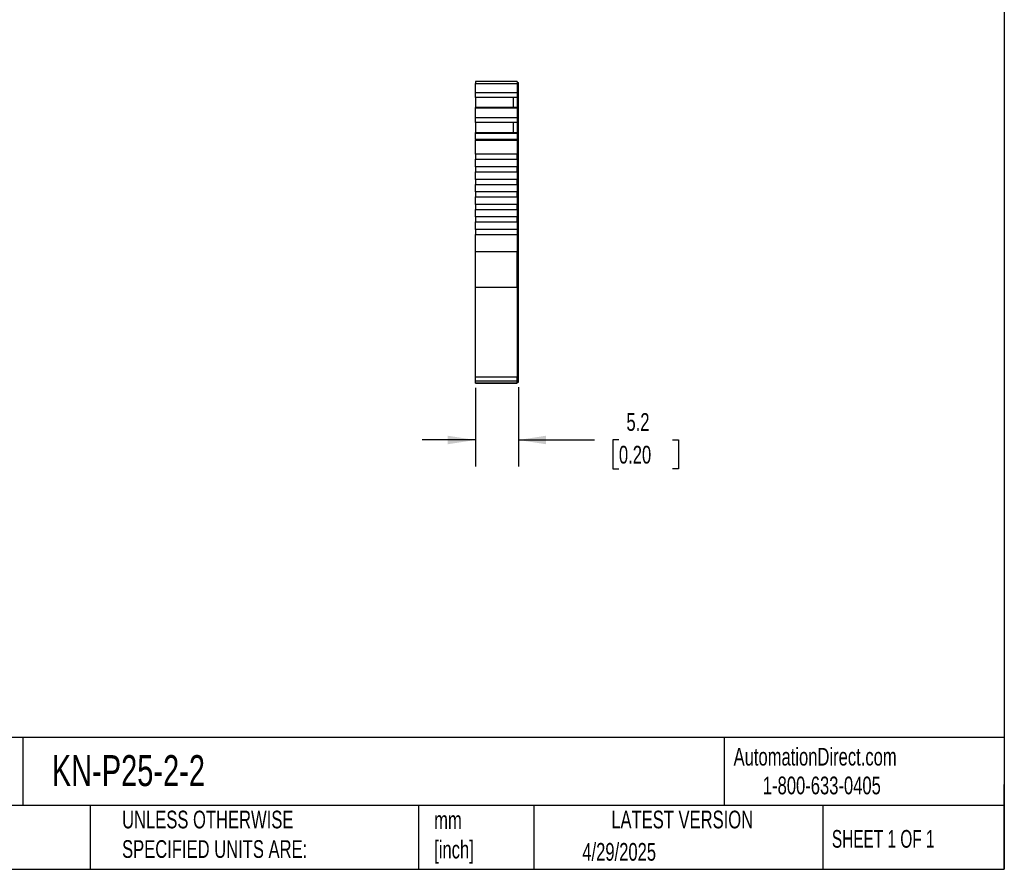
# Model space of a CAD drawing. Header units: millimetres. Extents: x 6 to 273, y 6 to 210.
# Tile 5 of 7: x 155 to 273, y 6 to 108. Entities that reach past the tile are written whole.
import ezdxf

# ---------------------------------------------------------------- set-up
doc = ezdxf.new("R2010")
doc.units = ezdxf.units.MM
doc.linetypes.add('SLD-Solid', pattern=[0])
doc.layers.add('DIMENSIONS', color=140, linetype='SLD-Solid', lineweight=25)
doc.layers.add('TEXT', color=140, linetype='SLD-Solid', lineweight=25)
doc.styles.add('SLDTEXTSTYLE0', font='TXT', dxfattribs={"width": 0.7})
doc.styles.add('SLDTEXTSTYLE1', font='TXT', dxfattribs={"width": 0.65})
doc.dimstyles.new('SLDDIMSTYLE1', dxfattribs={"dimtxt": 2.158008, "dimasz": 3.302, "dimexe": 0, "dimexo": 0.0625, "dimgap": 0.539502, "dimtad": 0, "dimtih": 1, "dimtoh": 1, "dimrnd": 1e-09, "dimzin": 12, "dimdsep": 46, "dimtxsty": 'SLDTEXTSTYLE0', "dimsah": 1, "dimcen": 0.09, "dimadec": 0, "dimazin": 3, "dimtfac": 1, "dimtmove": 0, "dimatfit": 0, "dimfxl": 0, "dimfrac": 2, "dimtolj": 1, "dimtzin": 12, "dimarcsym": 0})

# ---------------------------------------------------------------- blocks, each defined once
blk = doc.blocks.new('_D_3')
at = {"layer": 'DIMENSIONS'}
for p, q in [((209.83, 63.92), (209.83, 54.52)), ((214.98, 64), (214.98, 54.52)), ((209.83, 57.69), (203.48, 57.69)), ((214.98, 57.69), (224.07, 57.69)), ((226.99, 57.69), (226.27, 57.69)), ((226.27, 57.69), (226.27, 54.26)), ((233.41, 57.69), (234.13, 57.69)), ((234.13, 57.69), (234.13, 54.26)), ((226.27, 54.26), (226.99, 54.26)), ((234.13, 54.26), (233.41, 54.26))]:
    blk.add_line(p, q, dxfattribs=at)
for points in [[(209.83, 57.69), (206.53, 58.2), (206.53, 57.18)], [(214.98, 57.69), (218.28, 57.18), (218.28, 58.2)]]:
    blk.add_solid(points, dxfattribs=at)
at = {"layer": 'DIMENSIONS', "char_height": 2.117, "attachment_point": 1, "style": 'SLDTEXTSTYLE0'}
for s, insert in [('5.2', (227.89, 60.9)), ('0.20', (226.99, 56.99))]:
    blk.add_mtext(s, dxfattribs=dict(at, insert=insert))

msp = doc.modelspace()

# ---------------------------------------------------------------- linework, layer by layer
for p, q in [((214.832, 100.557), (209.832, 100.557)), ((209.832, 100.557), (209.832, 100.335)), ((209.832, 100.335), (214.832, 100.335)), ((209.832, 99.209), (209.832, 100.335)), ((214.832, 100.557), (214.582, 100.557)), ((214.832, 100.557), (214.582, 100.557)), ((214.832, 100.557), (214.832, 100.335)), ((214.832, 100.557), (214.832, 100.557)), ((214.832, 100.457), (214.982, 100.457)), ((214.832, 100.457), (214.982, 100.457)), ((214.832, 100.335), (214.832, 99.209)), ((214.832, 100.309), (214.982, 100.309)), ((214.982, 100.309), (214.982, 100.457)), ((214.982, 99.252), (214.982, 100.309)), ((214.832, 99.209), (209.832, 99.209)), ((209.832, 98.65), (209.832, 99.209)), ((214.832, 99.252), (214.982, 99.252)), ((214.832, 99.209), (214.832, 98.65)), ((214.982, 98.742), (214.982, 99.252)), ((214.832, 98.65), (209.832, 98.65)), ((209.832, 98.634), (209.832, 98.65)), ((209.832, 98.634), (209.832, 97.443)), ((214.382, 98.634), (209.832, 98.634)), ((214.832, 98.634), (214.382, 98.634)), ((214.382, 97.443), (214.382, 98.634)), ((214.832, 98.742), (214.982, 98.742)), ((214.832, 98.705), (214.982, 98.705)), ((214.832, 98.65), (214.832, 98.634)), ((214.832, 98.634), (214.832, 97.443)), ((214.982, 98.705), (214.982, 98.742)), ((214.982, 97.342), (214.982, 98.705)), ((214.832, 97.443), (209.832, 97.443)), ((209.832, 97.373), (209.832, 97.443)), ((214.832, 97.373), (209.832, 97.373)), ((209.832, 96.215), (209.832, 97.373)), ((214.832, 97.443), (214.832, 97.373)), ((214.832, 97.373), (214.832, 96.215)), ((214.832, 97.342), (214.982, 97.342)), ((214.832, 97.279), (214.982, 97.279)), ((214.982, 97.279), (214.982, 97.342)), ((214.982, 96.258), (214.982, 97.279)), ((214.832, 96.215), (209.832, 96.215)), ((209.832, 95.656), (209.832, 96.215)), ((214.832, 95.656), (209.832, 95.656)), ((209.832, 95.641), (209.832, 95.656)), ((209.832, 95.641), (209.832, 94.449)), ((214.382, 95.641), (209.832, 95.641)), ((214.832, 95.641), (214.382, 95.641)), ((214.382, 94.449), (214.382, 95.641)), ((214.832, 96.258), (214.982, 96.258)), ((214.832, 96.215), (214.832, 95.656)), ((214.832, 95.748), (214.982, 95.748)), ((214.832, 95.711), (214.982, 95.711)), ((214.832, 95.656), (214.832, 95.641)), ((214.832, 95.641), (214.832, 94.449)), ((214.982, 95.748), (214.982, 96.258)), ((214.982, 95.711), (214.982, 95.748)), ((214.982, 94.348), (214.982, 95.711)), ((209.832, 94.449), (214.832, 94.449)), ((209.832, 94.38), (209.832, 94.449)), ((209.832, 94.38), (214.832, 94.38)), ((209.832, 93.606), (209.832, 94.38)), ((214.832, 94.449), (214.832, 94.38)), ((214.832, 94.38), (214.832, 93.606)), ((214.832, 94.348), (214.982, 94.348)), ((214.832, 94.285), (214.982, 94.285)), ((214.982, 94.285), (214.982, 94.348)), ((214.982, 93.58), (214.982, 94.285)), ((214.832, 93.606), (209.832, 93.606)), ((209.832, 93.606), (209.832, 93.528)), ((209.832, 93.528), (214.832, 93.528)), ((209.832, 91.857), (209.832, 93.528)), ((214.832, 93.528), (214.832, 93.606)), ((214.832, 93.58), (214.982, 93.58)), ((214.832, 93.528), (214.832, 91.857)), ((214.832, 93.528), (214.982, 93.528)), ((214.982, 93.528), (214.982, 93.58)), ((214.982, 80.196), (214.982, 93.528)), ((214.832, 91.857), (209.832, 91.857)), ((209.832, 91.857), (209.832, 91.257)), ((214.832, 91.257), (214.832, 91.857)), ((209.832, 91.257), (214.832, 91.257)), ((209.832, 90.357), (209.832, 91.257)), ((214.832, 91.257), (214.832, 90.357)), ((214.832, 90.357), (209.832, 90.357)), ((209.832, 90.357), (209.832, 89.757)), ((209.832, 89.757), (214.832, 89.757)), ((209.832, 88.857), (209.832, 89.757)), ((214.832, 89.757), (214.832, 90.357)), ((214.832, 89.757), (214.832, 88.857)), ((214.832, 88.857), (209.832, 88.857)), ((209.832, 88.857), (209.832, 88.257)), ((214.832, 88.257), (214.832, 88.857)), ((209.832, 88.257), (214.832, 88.257)), ((209.832, 87.357), (209.832, 88.257)), ((214.832, 87.357), (209.832, 87.357)), ((209.832, 87.357), (209.832, 86.757)), ((214.832, 88.257), (214.832, 87.357)), ((214.832, 86.757), (214.832, 87.357)), ((209.832, 86.757), (214.832, 86.757)), ((209.832, 85.857), (209.832, 86.757)), ((214.832, 86.757), (214.832, 85.857)), ((214.832, 85.857), (209.832, 85.857)), ((209.832, 85.857), (209.832, 85.257)), ((209.832, 85.257), (214.832, 85.257)), ((209.832, 84.357), (209.832, 85.257)), ((214.832, 85.257), (214.832, 85.857)), ((214.832, 85.257), (214.832, 84.357)), ((214.832, 84.357), (209.832, 84.357)), ((209.832, 84.357), (209.832, 83.757)), ((209.832, 83.757), (214.832, 83.757)), ((209.832, 82.857), (209.832, 83.757)), ((214.832, 83.757), (214.832, 84.357)), ((214.832, 83.757), (214.832, 82.857)), ((214.832, 82.857), (209.832, 82.857)), ((209.832, 82.857), (209.832, 82.257)), ((214.832, 82.857), (214.832, 82.257)), ((209.832, 82.257), (214.832, 82.257)), ((209.832, 80.196), (209.832, 82.257)), ((214.832, 82.257), (214.832, 80.196)), ((214.832, 80.196), (209.832, 80.196)), ((209.832, 75.963), (209.832, 80.196)), ((214.832, 75.963), (214.832, 80.196)), ((214.832, 80.196), (214.982, 80.196)), ((214.982, 76.048), (214.982, 80.196)), ((209.832, 75.963), (214.832, 75.963)), ((209.832, 65.186), (209.832, 75.963)), ((214.832, 76.048), (214.982, 76.048)), ((214.832, 75.963), (214.832, 65.186)), ((214.982, 65.271), (214.982, 76.048)), ((214.832, 65.186), (209.832, 65.186)), ((209.832, 64.748), (209.832, 65.186)), ((209.832, 64.748), (214.832, 64.748)), ((209.832, 64.485), (209.832, 64.748)), ((214.832, 65.271), (214.982, 65.271)), ((214.832, 64.748), (214.832, 65.186)), ((214.832, 64.848), (214.982, 64.848)), ((214.832, 64.485), (214.832, 64.748)), ((214.982, 64.848), (214.982, 65.271)), ((214.982, 64.585), (214.982, 64.848)), ((209.832, 64.485), (214.832, 64.485)), ((214.832, 64.485), (209.832, 64.485)), ((209.832, 64.485), (209.832, 64.485)), ((214.982, 64.585), (214.832, 64.585)), ((214.832, 64.585), (214.982, 64.585)), ((214.832, 64.485), (214.832, 64.485))]:
    msp.add_line(p, q)
msp.add_open_spline([(212.994, 100.557), (212.975, 100.557), (212.937, 100.557), (212.874, 100.557), (212.807, 100.557), (212.71, 100.557), (212.577, 100.557), (212.407, 100.557), (212.238, 100.557), (212.08, 100.557), (211.937, 100.557), (211.859, 100.557), (211.82, 100.557)], degree=3, knots=[0, 0, 0, 0, 0.0602697, 0.1200562, 0.1798933, 0.2403137, 0.3700145, 0.5001284, 0.6298294, 0.7599435, 0.879871, 1, 1, 1, 1])
at = {"layer": 'TEXT'}
for p, q in [((273.05, 209.55), (273.05, 6.35)), ((273.05, 22.126), (6.35, 22.126)), ((155.759, 22.126), (155.759, 13.97)), ((239.575, 22.126), (239.575, 13.97)), ((273.05, 6.35), (273.05, 16.51)), ((273.05, 13.97), (6.35, 13.97)), ((163.78, 13.97), (163.78, 6.35)), ((203.024, 13.97), (203.024, 6.35)), ((216.812, 13.97), (216.812, 6.35)), ((251.349, 13.97), (251.349, 6.35)), ((6.35, 6.35), (273.05, 6.35))]:
    msp.add_line(p, q, dxfattribs=at)

# ---------------------------------------------------------------- texts
for s, insert, char_height, attachment_point, style in [('KN-P25-2-2', (159.208, 20.006), 3.7042, 1, 'SLDTEXTSTYLE0'), ('AutomationDirect.com', (240.695, 20.877), 2.11667, 1, 'SLDTEXTSTYLE0'), ('1-800-633-0405', (244.192, 17.437), 2.11667, 1, 'SLDTEXTSTYLE0'), ('UNLESS OTHERWISE ^JSPECIFIED UNITS ARE:', (167.608, 13.361), 2.11667, 1, 'SLDTEXTSTYLE0'), ('LATEST VERSION', (234.552, 13.364), 2.11667, 2, 'SLDTEXTSTYLE0'), ('mm^J[inch]', (204.907, 13.297), 2.1167, 1, 'SLDTEXTSTYLE0'), ('SHEET 1 OF 1', (252.441, 11.051), 2.11667, 1, 'SLDTEXTSTYLE1'), ('4/29/2025', (222.613, 9.497), 2.1167, 1, 'SLDTEXTSTYLE0')]:
    msp.add_mtext(s, dxfattribs=dict(at, insert=insert, char_height=char_height, attachment_point=attachment_point, style=style))

# ---------------------------------------------------------------- dimensions: what is measured, and where the dimension line sits
at = {"layer": 'DIMENSIONS'}
dim = msp.add_linear_dim(base=(214.982, 57.693), p1=(209.832, 65.186), p2=(214.982, 65.271), angle=0, dimstyle='SLDDIMSTYLE1', dxfattribs=at)
dim.commit()
dim.dimension.update_dxf_attribs({"geometry": '_D_3', "text_midpoint": (230.2, 57.693), "dimtype": 160})

doc.saveas('drawing.dxf')
